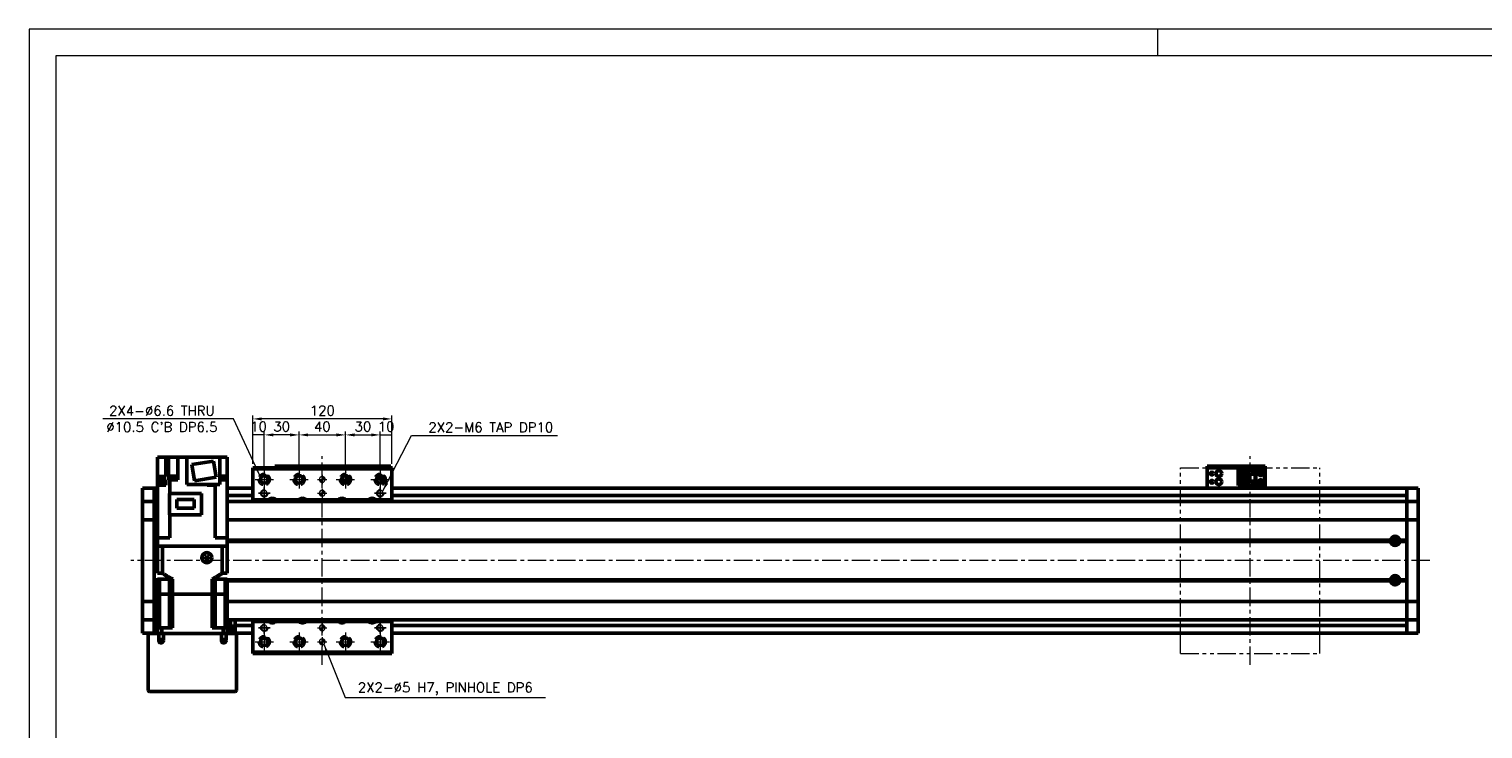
# Model space of a CAD drawing. Header units: millimetres. Extents: x 46891 to 50493, y 6223 to 9905.
# Tile 3 of 4: x 48547 to 49800, y 9302 to 9905. Entities that reach past the tile are written whole.
import ezdxf

# ---------------------------------------------------------------- set-up
doc = ezdxf.new("R2010")
doc.units = ezdxf.units.MM
doc.header["$LTSCALE"] = 0.5
for name, pattern in [('CENTER', [50.8, 31.75, -6.35, 6.35, -6.35]), ('HIDDENX2', [19.05, 12.7, -6.35]), ('PHANTOM', [63.5, 31.75, -6.35, 6.35, -6.35, 6.35, -6.35])]:
    doc.linetypes.add(name, pattern=pattern)
doc.layers.get('0').update_dxf_attribs({"lineweight": 20})
doc.layers.add('1', color=1, linetype='CENTER', lineweight=13)
doc.layers.add('외형선(ISO)', color=7, linetype='Continuous', lineweight=50)
doc.layers.add('2', color=2, linetype='HIDDENX2')
doc.layers.add('DIM', color=4, linetype='Continuous')
doc.styles.add('DSR TEXT', font='romans.shx', dxfattribs={"bigfont": 'whgtxt.shx'})
doc.styles.get("Standard").update_dxf_attribs({"font": 'romans.shx', "bigfont": 'whgtxt.shx'})
doc.dimstyles.new('DSR', dxfattribs={"dimscale": 2, "dimtxt": 3, "dimasz": 3, "dimexe": 0.5, "dimexo": 0.5, "dimgap": 0.5, "dimtad": 1, "dimdsep": 46, "dimtxsty": 'Standard', "dimcen": 2.5, "dimclrd": 4, "dimclre": 4, "dimclrt": 2, "dimadec": 0, "dimazin": 2, "dimtfac": 1, "dimtmove": 0, "dimatfit": 3, "dimfxl": 0, "dimlwd": -1, "dimlwe": -1, "dimarcsym": 0})

# ---------------------------------------------------------------- blocks, each defined once
blk = doc.blocks.new('A$C1C1952E1')
at = {"color": 1}
blk.add_lwpolyline([(0, 0), (420, 0), (420, 297), (0, 297)], close=True, dxfattribs=at)
at = {"color": 3}
blk.add_lwpolyline([(5, 5), (415, 5), (415, 292), (5, 292)], close=True, dxfattribs=at)
blk = doc.blocks.new('tap6')
blk.add_circle((0, 0), 2.5)
at = {"layer": 'DIM', "color": 1}
for p, q in [((-5, 0), (5, 0)), ((0, -5), (0, 5))]:
    blk.add_line(p, q, dxfattribs=at)
blk.add_arc((0, 0), 3, 263.303, 187.8802, dxfattribs=at)
blk = doc.blocks.new('A$C33E56CC6')
h = blk.add_hatch()
h.set_pattern_fill('ANSI31', color=256, style=0)
h.set_pattern_definition([(45, (-7065.45672, -6508.5399), (-0.0883883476, 0.0883883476), [])])
h.paths.add_polyline_path([(4, 6.5, 0.414214), (1.5, 4), (4, 4)])
h.paths.add_polyline_path([(6.5, 4), (4, 4), (4, 1.5, 0.414214)])
blk.add_circle((4, 4), 2.5)
at = {"layer": '1'}
for p, q in [((0, 4), (8, 4)), ((4, 0), (4, 8))]:
    blk.add_line(p, q, dxfattribs=at)
blk = doc.blocks.new('*D83')
at = {"color": 1, "linetype": 'ByBlock'}
for p, q in [((48739.5, 9530.3), (48739.5, 9558.1)), ((48749.5, 9555.1), (48739.5, 9555.1)), ((48749.5, 9528.3), (48749.5, 9558.1))]:
    blk.add_line(p, q, dxfattribs=at)
at = {"layer": 'Defpoints', "color": 0}
for p in [(48739.5, 9555.1), (48739.5, 9526.7), (48749.5, 9524.7)]:
    blk.add_point(p, dxfattribs=at)
at = {"color": 3, "insert": (48744.5, 9562.3), "char_height": 8.4, "attachment_point": 5, "style": 'DSR TEXT'}
blk.add_mtext('10', dxfattribs=at)
blk = doc.blocks.new('*D84')
at = {"color": 1, "linetype": 'ByBlock'}
for p, q in [((48749.5, 9528.3), (48749.5, 9558.1)), ((48771.7, 9555.1), (48757.3, 9555.1)), ((48779.5, 9528.3), (48779.5, 9558.1))]:
    blk.add_line(p, q, dxfattribs=at)
at = {"color": 1}
for points in [[(48757.3, 9556.4), (48757.3, 9553.8), (48749.5, 9555.1)], [(48771.7, 9556.4), (48771.7, 9553.8), (48779.5, 9555.1)]]:
    blk.add_solid(points, dxfattribs=at)
at = {"layer": 'Defpoints', "color": 0}
for p in [(48749.5, 9555.1), (48749.5, 9524.7), (48779.5, 9524.7)]:
    blk.add_point(p, dxfattribs=at)
at = {"color": 3, "insert": (48764.5, 9562.3), "char_height": 8.4, "attachment_point": 5, "style": 'DSR TEXT'}
blk.add_mtext('30', dxfattribs=at)
blk = doc.blocks.new('*D85')
at = {"color": 1, "linetype": 'ByBlock'}
for p, q in [((48779.5, 9528.3), (48779.5, 9558.1)), ((48787.3, 9555.1), (48811.7, 9555.1)), ((48819.5, 9528.3), (48819.5, 9558.1))]:
    blk.add_line(p, q, dxfattribs=at)
at = {"color": 1}
for points in [[(48787.3, 9556.4), (48787.3, 9553.8), (48779.5, 9555.1)], [(48811.7, 9556.4), (48811.7, 9553.8), (48819.5, 9555.1)]]:
    blk.add_solid(points, dxfattribs=at)
at = {"layer": 'Defpoints', "color": 0}
for p in [(48819.5, 9555.1), (48779.5, 9524.7), (48819.5, 9524.7)]:
    blk.add_point(p, dxfattribs=at)
at = {"color": 3, "insert": (48799.5, 9562.3), "char_height": 8.4, "attachment_point": 5, "style": 'DSR TEXT'}
blk.add_mtext('40', dxfattribs=at)
blk = doc.blocks.new('*D86')
at = {"color": 1, "linetype": 'ByBlock'}
for p, q in [((48819.5, 9528.3), (48819.5, 9558.1)), ((48827.3, 9555.1), (48841.7, 9555.1)), ((48849.5, 9528.3), (48849.5, 9558.1))]:
    blk.add_line(p, q, dxfattribs=at)
at = {"color": 1}
for points in [[(48827.3, 9556.4), (48827.3, 9553.8), (48819.5, 9555.1)], [(48841.7, 9556.4), (48841.7, 9553.8), (48849.5, 9555.1)]]:
    blk.add_solid(points, dxfattribs=at)
at = {"layer": 'Defpoints', "color": 0}
for p in [(48849.5, 9555.1), (48819.5, 9524.7), (48849.5, 9524.7)]:
    blk.add_point(p, dxfattribs=at)
at = {"color": 3, "insert": (48834.5, 9562.3), "char_height": 8.4, "attachment_point": 5, "style": 'DSR TEXT'}
blk.add_mtext('30', dxfattribs=at)
blk = doc.blocks.new('*D87')
at = {"color": 1, "linetype": 'ByBlock'}
for p, q in [((48849.5, 9528.3), (48849.5, 9558.1)), ((48849.5, 9555.1), (48859.5, 9555.1)), ((48859.5, 9530.3), (48859.5, 9558.1))]:
    blk.add_line(p, q, dxfattribs=at)
at = {"layer": 'Defpoints', "color": 0}
for p in [(48859.5, 9555.1), (48859.5, 9526.7), (48849.5, 9524.7)]:
    blk.add_point(p, dxfattribs=at)
at = {"color": 3, "insert": (48854.5, 9562.3), "char_height": 8.4, "attachment_point": 5, "style": 'DSR TEXT'}
blk.add_mtext('10', dxfattribs=at)
blk = doc.blocks.new('*D88')
at = {"color": 1, "linetype": 'ByBlock'}
for p, q in [((48739.5, 9530.3), (48739.5, 9571.9)), ((48851.7, 9568.9), (48747.3, 9568.9)), ((48859.5, 9530.3), (48859.5, 9571.9))]:
    blk.add_line(p, q, dxfattribs=at)
at = {"color": 1}
for points in [[(48747.3, 9570.2), (48747.3, 9567.6), (48739.5, 9568.9)], [(48851.7, 9570.2), (48851.7, 9567.6), (48859.5, 9568.9)]]:
    blk.add_solid(points, dxfattribs=at)
at = {"layer": 'Defpoints', "color": 0}
for p in [(48739.5, 9568.9), (48739.5, 9526.7), (48859.5, 9526.7)]:
    blk.add_point(p, dxfattribs=at)
at = {"color": 3, "insert": (48799.5, 9576.1), "char_height": 8.4, "attachment_point": 5, "style": 'DSR TEXT'}
blk.add_mtext('120', dxfattribs=at)

msp = doc.modelspace()

# ---------------------------------------------------------------- linework, layer by layer
at = {"color": 1}
msp.add_line((49519.64332, 9905.05592), (49519.64332, 9881.88992), dxfattribs=at)
at = {"color": 6, "linetype": 'PHANTOM'}
for p, q in [((49539.46234, 9526.74317), (49659.46234, 9526.74317)), ((49539.46234, 9366.74317), (49539.46234, 9526.74317)), ((49659.46234, 9366.74317), (49659.46234, 9526.74317)), ((49539.46234, 9366.74317), (49659.46234, 9366.74317))]:
    msp.add_line(p, q, dxfattribs=at)
at = {"layer": '1'}
for p, q in [((48799.46234, 9356.74317), (48799.46234, 9536.74317)), ((49599.46234, 9356.74317), (49599.46234, 9536.74317)), ((48741.46234, 9516.74317), (48757.46234, 9516.74317)), ((48749.46234, 9524.74317), (48749.46234, 9508.74317)), ((48771.46234, 9516.74317), (48787.46234, 9516.74317)), ((48779.46234, 9524.74317), (48779.46234, 9508.74317)), ((48811.46234, 9516.74317), (48827.46234, 9516.74317)), ((48819.46234, 9524.74317), (48819.46234, 9508.74317)), ((48841.46234, 9516.74317), (48857.46234, 9516.74317)), ((48849.46234, 9524.74317), (48849.46234, 9508.74317)), ((49754.46234, 9446.74316), (48634.46234, 9446.74316)), ((48741.46234, 9376.74317), (48757.46234, 9376.74317)), ((48749.46234, 9384.74317), (48749.46234, 9368.74317)), ((48771.46234, 9376.74317), (48787.46234, 9376.74317)), ((48779.46234, 9384.74317), (48779.46234, 9368.74317)), ((48811.46234, 9376.74317), (48827.46234, 9376.74317)), ((48819.46234, 9384.74317), (48819.46234, 9368.74317)), ((48841.46234, 9376.74317), (48857.46234, 9376.74317)), ((48849.46234, 9384.74317), (48849.46234, 9368.74317))]:
    msp.add_line(p, q, dxfattribs=at)
at = {"layer": '2'}
for centre in [(48749.46234, 9516.74317), (48779.46234, 9516.74317), (48819.46234, 9516.74317), (48849.46234, 9516.74317), (48749.46234, 9376.74317), (48779.46234, 9376.74317), (48819.46234, 9376.74317), (48849.46234, 9376.74317)]:
    msp.add_circle(centre, 5.25, dxfattribs=at)
at = {"layer": '외형선(ISO)'}
for p, q in [((48657.46234, 9535.84316), (48657.46234, 9519.34316)), ((48660.96234, 9535.84316), (48657.46234, 9535.84316)), ((48660.96234, 9535.84316), (48664.46234, 9535.84316)), ((48664.46234, 9535.84316), (48666.95426, 9535.84316)), ((48664.46234, 9535.84316), (48664.46234, 9519.34316)), ((48671.46234, 9535.84316), (48666.95426, 9535.84316)), ((48666.95426, 9535.84316), (48666.95426, 9516.34316)), ((48671.46234, 9535.84316), (48674.96234, 9535.84316)), ((48682.76234, 9535.84316), (48674.96234, 9535.84316)), ((48674.96234, 9535.84316), (48674.96234, 9516.34316)), ((48711.16234, 9535.84316), (48682.76234, 9535.84316)), ((48682.76234, 9535.84316), (48682.76234, 9512.34316)), ((48705.75034, 9532.44311), (48686.98426, 9529.47086)), ((48686.98426, 9529.47086), (48689.17434, 9515.64322)), ((48707.94042, 9518.61547), (48705.75034, 9532.44311)), ((48711.16234, 9535.84316), (48713.46234, 9535.84316)), ((48711.16234, 9535.84316), (48711.16234, 9512.34316)), ((48717.46234, 9535.84316), (48713.46234, 9535.84316)), ((48717.46234, 9516.34316), (48717.46234, 9535.84316)), ((48739.46234, 9526.74317), (48739.46234, 9525.74317)), ((48739.46234, 9526.74317), (48859.46234, 9526.74317)), ((48758.46234, 9528.24314), (48758.46234, 9528.24312)), ((48758.46234, 9528.24314), (48808.46234, 9528.24314)), ((48758.46234, 9526.74317), (48758.46234, 9528.24312)), ((48761.46234, 9528.24312), (48805.46234, 9528.24312)), ((48808.46234, 9528.24314), (48808.46234, 9528.24312)), ((48808.46234, 9528.24314), (48858.46234, 9528.24314)), ((48808.46234, 9528.24312), (48808.46234, 9526.74317)), ((48808.46234, 9526.74317), (48808.46234, 9528.24312)), ((48811.46234, 9528.24312), (48855.46234, 9528.24312)), ((48858.46234, 9528.24312), (48858.46234, 9526.74317)), ((48859.46234, 9525.74317), (48859.46234, 9526.74317)), ((49562.46234, 9528.24314), (49562.46234, 9528.24312)), ((49562.46234, 9528.24314), (49612.46234, 9528.24314)), ((49562.46234, 9526.64312), (49562.46234, 9528.24312)), ((49562.46234, 9526.64312), (49562.46234, 9526.14314)), ((49565.46234, 9528.24312), (49609.46234, 9528.24312)), ((49565.46234, 9526.64312), (49609.46234, 9526.64312)), ((49612.46234, 9528.24312), (49612.46234, 9526.64312)), ((49612.46234, 9526.14314), (49612.46234, 9526.64312)), ((48657.46234, 9519.34316), (48657.46234, 9516.34316)), ((48663.02232, 9519.34316), (48657.46234, 9519.34316)), ((48657.46234, 9512.54316), (48657.46234, 9516.34316)), ((48657.46234, 9516.34316), (48663.02232, 9516.34316)), ((48663.17743, 9514.54316), (48657.57743, 9514.54316)), ((48657.57743, 9512.54316), (48657.57743, 9514.54316)), ((48663.02232, 9519.34316), (48664.46234, 9519.34316)), ((48664.46234, 9516.34316), (48663.02232, 9516.34316)), ((48663.17743, 9512.54316), (48663.17743, 9514.54316)), ((48664.46234, 9516.34316), (48664.46234, 9511.84316)), ((48666.95426, 9516.34316), (48667.50367, 9516.34316)), ((48667.90297, 9516.34316), (48667.50367, 9516.34316)), ((48667.90297, 9516.34316), (48667.90297, 9504.49316)), ((48674.96234, 9516.34316), (48667.90297, 9516.34316)), ((48674.16638, 9516.84316), (48668.16638, 9516.84316)), ((48668.16638, 9516.34316), (48668.16638, 9516.84316)), ((48674.11638, 9517.54316), (48668.21638, 9517.54316)), ((48668.21638, 9516.84316), (48668.21638, 9517.54316)), ((48673.96638, 9519.54316), (48668.36638, 9519.54316)), ((48668.36638, 9517.54316), (48668.36638, 9519.54316)), ((48673.96638, 9517.54316), (48673.96638, 9519.54316)), ((48674.11638, 9516.84316), (48674.11638, 9517.54316)), ((48674.16638, 9516.34316), (48674.16638, 9516.84316)), ((48689.17434, 9515.64322), (48707.94042, 9518.61547)), ((48716.75105, 9519.54316), (48711.16234, 9519.54316)), ((48716.90105, 9517.54316), (48711.16234, 9517.54316)), ((48716.95105, 9516.84316), (48711.16234, 9516.84316)), ((48711.16234, 9516.34316), (48711.90236, 9516.34316)), ((48717.46234, 9516.34316), (48711.90236, 9516.34316)), ((48716.75105, 9517.54316), (48716.75105, 9519.54316)), ((48716.90105, 9516.84316), (48716.90105, 9517.54316)), ((48716.95105, 9516.34316), (48716.95105, 9516.84316)), ((48717.46234, 9466.24316), (48717.46234, 9516.34316)), ((48739.46234, 9525.74317), (48739.46234, 9499.24317)), ((48859.46234, 9525.74317), (48739.46234, 9525.74317)), ((48816.46234, 9515.36839), (48816.46234, 9518.11794)), ((48816.96234, 9515.24315), (48816.52296, 9515.24315)), ((48822.40171, 9515.24313), (48816.52297, 9515.24313)), ((48816.96234, 9518.89723), (48816.96234, 9515.24315)), ((48816.96234, 9515.24315), (48817.26234, 9515.24315)), ((48817.26234, 9515.24315), (48817.26234, 9519.20284)), ((48821.66234, 9515.24315), (48817.26234, 9515.24315)), ((48819.06234, 9514.24313), (48819.86234, 9514.24313)), ((48819.06234, 9513.84313), (48819.06234, 9514.24313)), ((48819.86234, 9514.24313), (48819.86234, 9513.84313)), ((48821.66234, 9519.20284), (48821.66234, 9515.24315)), ((48821.66234, 9515.24315), (48821.96234, 9515.24315)), ((48821.96234, 9515.24315), (48821.96234, 9518.89723)), ((48822.40172, 9515.24315), (48821.96234, 9515.24315)), ((48822.46234, 9515.36839), (48822.46234, 9518.11794)), ((48859.46234, 9499.24317), (48859.46234, 9525.74317)), ((49562.46234, 9526.14314), (49562.46234, 9511.24314)), ((49589.26234, 9524.94316), (49604.46234, 9524.94316)), ((49589.26234, 9524.94315), (49589.26234, 9524.14315)), ((49589.26234, 9524.94315), (49598.46234, 9524.94315)), ((49589.26234, 9524.14315), (49597.56234, 9524.14315)), ((49589.26234, 9524.14315), (49589.26234, 9523.64315)), ((49589.26234, 9521.04315), (49589.26234, 9523.64315)), ((49589.26234, 9523.64315), (49597.06234, 9523.64315)), ((49589.26234, 9515.44315), (49589.26234, 9521.04315)), ((49589.26234, 9521.04315), (49595.46234, 9521.04315)), ((49589.26234, 9512.84315), (49589.26234, 9515.44315)), ((49595.46234, 9515.44315), (49589.26234, 9515.44315)), ((49590.56234, 9521.04315), (49590.56234, 9515.44315)), ((49591.06234, 9521.04315), (49591.06234, 9520.69315)), ((49591.06234, 9515.79315), (49591.06234, 9520.69315)), ((49591.06234, 9520.69315), (49595.46234, 9520.69315)), ((49591.06234, 9515.79315), (49591.06234, 9515.44315)), ((49595.46234, 9515.79315), (49591.06234, 9515.79315)), ((49592.02234, 9517.44315), (49592.02234, 9519.04315)), ((49592.02234, 9519.04315), (49593.86234, 9519.04315)), ((49593.86234, 9517.44315), (49592.02234, 9517.44315)), ((49593.86234, 9519.04315), (49593.86234, 9517.44315)), ((49595.46234, 9521.04315), (49595.46234, 9515.44315)), ((49597.56234, 9524.14315), (49597.06234, 9523.64315)), ((49597.06234, 9523.64315), (49597.06234, 9512.84315)), ((49597.56234, 9524.14315), (49597.56234, 9512.34315)), ((49598.46234, 9521.24313), (49598.46234, 9524.94313)), ((49598.46234, 9524.94313), (49604.46234, 9524.94313)), ((49598.46234, 9521.24313), (49598.46234, 9515.24315)), ((49598.46234, 9521.24313), (49604.46234, 9521.24313)), ((49598.96234, 9515.24315), (49598.46234, 9515.24315)), ((49598.46234, 9511.54313), (49598.46234, 9515.24313)), ((49598.46234, 9515.24313), (49604.46234, 9515.24313)), ((49598.96234, 9521.24313), (49598.96234, 9515.24315)), ((49598.96234, 9515.24315), (49599.26234, 9515.24315)), ((49599.26234, 9515.24315), (49599.26234, 9521.24313)), ((49599.26234, 9515.24315), (49603.66234, 9515.24315)), ((49600.86234, 9522.64313), (49601.46234, 9523.84313)), ((49601.06234, 9522.64313), (49600.86234, 9522.64313)), ((49600.86234, 9513.04313), (49601.46234, 9514.24313)), ((49601.06234, 9522.24313), (49601.06234, 9522.64313)), ((49601.86234, 9522.24313), (49601.06234, 9522.24313)), ((49601.46234, 9523.84313), (49602.06234, 9522.64313)), ((49601.46234, 9514.24313), (49602.06234, 9513.04313)), ((49601.86234, 9522.64313), (49601.86234, 9522.24313)), ((49602.06234, 9522.64313), (49601.86234, 9522.64313)), ((49603.66234, 9521.24313), (49603.66234, 9515.24315)), ((49603.66234, 9515.24315), (49603.96234, 9515.24315)), ((49603.96234, 9515.24315), (49603.96234, 9521.24313)), ((49604.46234, 9515.24315), (49603.96234, 9515.24315)), ((49609.96234, 9524.94316), (49604.46234, 9524.94316)), ((49604.46234, 9524.94313), (49604.46234, 9524.94316)), ((49604.46234, 9521.24313), (49604.46234, 9524.94313)), ((49604.46234, 9521.24313), (49604.46234, 9515.24315)), ((49604.46234, 9511.54313), (49604.46234, 9515.24313)), ((49611.96234, 9513.54316), (49611.96234, 9522.94316)), ((49612.46234, 9511.24314), (49612.46234, 9526.14314)), ((48644.46234, 9506.24316), (48644.46234, 9509.24316)), ((48654.46234, 9509.24316), (48644.46234, 9509.24316)), ((48644.46234, 9506.24316), (48644.46234, 9504.383)), ((48644.46234, 9504.383), (48644.46234, 9503.47504)), ((48644.46234, 9503.47504), (48644.46234, 9498.20337)), ((48654.46234, 9506.24316), (48654.46234, 9509.24316)), ((48657.46234, 9509.24316), (48654.46234, 9509.24316)), ((48654.46234, 9509.24316), (48654.46234, 9506.24316)), ((48654.46234, 9506.24316), (48654.46234, 9504.383)), ((48654.46234, 9504.383), (48654.46234, 9506.24316)), ((48654.46234, 9503.47504), (48654.46234, 9504.383)), ((48654.46234, 9498.20337), (48654.46234, 9503.47504)), ((48657.46234, 9502.74316), (48654.46234, 9502.74316)), ((48663.32743, 9512.54316), (48657.42743, 9512.54316)), ((48657.42743, 9511.84316), (48657.42743, 9512.54316)), ((48657.42743, 9511.84316), (48657.46234, 9511.84316)), ((48657.46234, 9466.24316), (48657.46234, 9511.84316)), ((48663.02232, 9511.84316), (48657.46234, 9511.84316)), ((48663.02232, 9511.84316), (48664.46234, 9511.84316)), ((48663.32743, 9511.84316), (48663.32743, 9512.54316)), ((48695.46234, 9504.49316), (48667.66234, 9504.49316)), ((48667.66234, 9486.14316), (48667.66234, 9504.49316)), ((48682.76234, 9512.34316), (48711.16234, 9512.34316)), ((48695.46234, 9486.14316), (48695.46234, 9504.49316)), ((48700.26234, 9511.84316), (48700.26234, 9512.34316)), ((48703.67256, 9511.84316), (48700.26234, 9511.84316)), ((48701.17509, 9511.84316), (48701.17509, 9512.34316)), ((48703.67256, 9511.84316), (48704.57763, 9511.84316)), ((48707.02171, 9511.84316), (48704.57763, 9511.84316)), ((48707.42102, 9511.84316), (48707.02171, 9511.84316)), ((48707.02171, 9466.24316), (48707.02171, 9511.84316)), ((48707.07509, 9511.84316), (48707.07509, 9512.34316)), ((48707.42102, 9511.84316), (48707.73915, 9511.84316)), ((48707.73915, 9511.84316), (48707.73915, 9512.34316)), ((48717.49726, 9512.54316), (48717.46234, 9512.54316)), ((48717.46234, 9511.84316), (48717.49726, 9511.84316)), ((48739.46234, 9509.24316), (48717.46234, 9509.24316)), ((48739.46234, 9502.74316), (48717.46234, 9502.74316)), ((48717.49726, 9511.84316), (48717.49726, 9512.54316)), ((48818.86234, 9513.84313), (48819.06234, 9513.84313)), ((48819.04935, 9513.46911), (48818.86234, 9513.84313)), ((48819.86234, 9513.84313), (48820.06234, 9513.84313)), ((48820.06234, 9513.84313), (48819.87533, 9513.46911)), ((49734.46234, 9509.24316), (48859.46234, 9509.24316)), ((49734.46234, 9502.74316), (48859.46234, 9502.74316)), ((49562.46234, 9509.24316), (49562.46234, 9511.24314)), ((49589.26234, 9512.84315), (49589.26234, 9512.34315)), ((49597.06234, 9512.84315), (49589.26234, 9512.84315)), ((49589.26234, 9512.34315), (49589.26234, 9511.54315)), ((49597.56234, 9512.34315), (49589.26234, 9512.34315)), ((49589.26234, 9511.54315), (49598.46234, 9511.54315)), ((49597.56234, 9512.34315), (49597.06234, 9512.84315)), ((49598.46234, 9511.54313), (49604.46234, 9511.54313)), ((49601.06234, 9513.04313), (49600.86234, 9513.04313)), ((49601.06234, 9512.64313), (49601.06234, 9513.04313)), ((49601.86234, 9512.64313), (49601.06234, 9512.64313)), ((49601.86234, 9513.04313), (49601.86234, 9512.64313)), ((49602.06234, 9513.04313), (49601.86234, 9513.04313)), ((49609.96234, 9511.54316), (49604.46234, 9511.54316)), ((49612.46234, 9511.24314), (49612.46234, 9509.24316)), ((49734.46234, 9509.24316), (49734.46234, 9506.24316)), ((49734.46234, 9506.24316), (49734.46234, 9509.24316)), ((49734.46234, 9509.24316), (49744.46234, 9509.24316)), ((49734.46234, 9504.383), (49734.46234, 9506.24316)), ((49734.46234, 9506.24316), (49734.46234, 9504.383)), ((49734.46234, 9504.383), (49734.46234, 9503.47504)), ((49734.46234, 9503.47504), (49734.46234, 9498.20337)), ((49744.46234, 9509.24316), (49744.46234, 9506.24316)), ((49744.46234, 9504.383), (49744.46234, 9506.24316)), ((49744.46234, 9503.47504), (49744.46234, 9504.383)), ((49744.46234, 9498.20337), (49744.46234, 9503.47504)), ((48644.46234, 9498.20337), (48644.46234, 9497.74316)), ((48644.46234, 9495.03466), (48644.46234, 9497.74316)), ((48654.46234, 9497.74316), (48644.46234, 9497.74316)), ((48644.46234, 9482.43467), (48644.46234, 9495.03466)), ((48654.46234, 9497.74316), (48654.46234, 9498.20337)), ((48654.46234, 9497.74316), (48654.46234, 9495.03466)), ((48654.46234, 9495.03466), (48654.46234, 9497.74316)), ((48654.46234, 9497.74316), (48657.46234, 9497.74316)), ((48654.46234, 9495.03466), (48654.46234, 9482.43467)), ((48654.46234, 9482.43467), (48654.46234, 9495.03466)), ((48689.11234, 9499.36816), (48674.01234, 9499.36816)), ((48674.01234, 9499.36816), (48674.01234, 9491.91816)), ((48674.01234, 9491.91816), (48689.11234, 9491.91816)), ((48689.11234, 9491.91816), (48689.11234, 9499.36816)), ((48717.46234, 9497.74316), (49734.46234, 9497.74316)), ((48753.66726, 9499.24317), (48739.46234, 9499.24317)), ((48739.46234, 9499.24317), (48739.46234, 9497.74316)), ((48779.66726, 9499.24317), (48759.25743, 9499.24317)), ((48813.66726, 9499.24317), (48785.25743, 9499.24317)), ((48839.66726, 9499.24317), (48819.25743, 9499.24317)), ((48859.46234, 9499.24317), (48845.25743, 9499.24317)), ((48859.46234, 9497.74316), (48859.46234, 9499.24317)), ((49734.46234, 9498.20337), (49734.46234, 9497.74316)), ((49734.46234, 9495.03466), (49734.46234, 9497.74316)), ((49734.46234, 9497.74316), (49744.46234, 9497.74316)), ((49734.46234, 9497.74316), (49734.46234, 9495.03466)), ((49734.46234, 9482.43467), (49734.46234, 9495.03466)), ((49734.46234, 9495.03466), (49734.46234, 9482.43467)), ((49744.46234, 9497.74316), (49744.46234, 9498.20337)), ((49744.46234, 9497.74316), (49744.46234, 9495.03466)), ((49744.46234, 9495.03466), (49744.46234, 9482.43467)), ((48644.46234, 9482.43467), (48644.46234, 9481.97057)), ((48644.46234, 9479.97057), (48644.46234, 9481.97057)), ((48654.46234, 9481.97057), (48644.46234, 9481.97057)), ((48644.46234, 9479.97057), (48644.46234, 9413.51576)), ((48654.46234, 9481.97057), (48654.46234, 9482.43467)), ((48654.46234, 9482.43467), (48654.46234, 9481.97057)), ((48654.46234, 9481.97057), (48654.46234, 9479.97057)), ((48654.46234, 9479.97057), (48654.46234, 9481.97057)), ((48654.46234, 9481.97057), (48657.46234, 9481.97057)), ((48654.46234, 9413.51576), (48654.46234, 9479.97057)), ((48654.46234, 9479.97057), (48654.46234, 9464.24316)), ((48667.66234, 9486.14316), (48695.46234, 9486.14316)), ((48667.90297, 9466.24316), (48667.90297, 9486.14316)), ((48717.46234, 9481.97057), (49734.46234, 9481.97057)), ((49734.46234, 9482.43467), (49734.46234, 9481.97057)), ((49734.46234, 9481.97057), (49734.46234, 9482.43467)), ((49734.46234, 9479.97057), (49734.46234, 9481.97057)), ((49734.46234, 9481.97057), (49744.46234, 9481.97057)), ((49734.46234, 9481.97057), (49734.46234, 9479.97057)), ((49734.46234, 9479.97057), (49734.46234, 9413.51576)), ((49734.46234, 9464.24316), (49734.46234, 9479.97057)), ((49744.46234, 9481.97057), (49744.46234, 9482.43467)), ((49744.46234, 9481.97057), (49744.46234, 9479.97057)), ((49744.46234, 9413.51576), (49744.46234, 9479.97057)), ((48654.46234, 9464.24316), (48657.46234, 9464.24316)), ((48657.46234, 9466.24316), (48657.46234, 9459.24316)), ((48661.96234, 9466.24316), (48657.46234, 9466.24316)), ((48661.96234, 9466.24316), (48667.90297, 9466.24316)), ((48707.02171, 9466.24316), (48712.96234, 9466.24316)), ((48717.46234, 9466.24316), (48712.96234, 9466.24316)), ((48717.46234, 9466.24316), (48717.46234, 9459.24316)), ((48717.46234, 9464.24316), (49720.49372, 9464.24316)), ((49723.90269, 9464.74316), (49723.18655, 9464.74316)), ((49723.90269, 9462.22184), (49723.90269, 9465.26449)), ((49728.43097, 9464.24316), (49734.46234, 9464.24316)), ((48654.46234, 9463.74316), (48657.46234, 9463.74316)), ((48654.46234, 9463.24316), (48657.46234, 9463.24316)), ((48654.46234, 9463.24316), (48654.46234, 9430.24316)), ((48657.46234, 9459.24316), (48657.46681, 9459.24316)), ((48657.46234, 9435.74316), (48657.46234, 9459.24316)), ((48657.46681, 9459.24316), (48661.76179, 9459.24316)), ((48661.76179, 9459.24316), (48661.76701, 9459.24316)), ((48713.15767, 9459.24316), (48661.76701, 9459.24316)), ((48661.76701, 9435.74316), (48661.76701, 9459.24316)), ((48661.96234, 9459.24316), (48712.96234, 9459.24316)), ((48713.15767, 9435.74316), (48713.15767, 9459.24316)), ((48713.15767, 9459.24316), (48713.16289, 9459.24316)), ((48713.16289, 9459.24316), (48717.45787, 9459.24316)), ((48717.45787, 9459.24316), (48717.46234, 9459.24316)), ((48717.46234, 9463.74316), (49720.96234, 9463.74316)), ((48717.46234, 9463.24316), (49720.49372, 9463.24316)), ((48717.46234, 9435.74316), (48717.46234, 9459.24316)), ((49727.96234, 9463.74316), (49734.46234, 9463.74316)), ((49728.43097, 9463.24316), (49734.46234, 9463.24316)), ((49734.46234, 9430.24316), (49734.46234, 9463.24316)), ((48698.46234, 9450.10919), (48699.96234, 9450.97522)), ((48698.46234, 9448.37714), (48698.46234, 9450.10919)), ((48699.96234, 9447.51111), (48698.46234, 9448.37714)), ((48699.96234, 9450.97522), (48701.46234, 9450.10919)), ((48701.46234, 9448.37714), (48699.96234, 9447.51111)), ((48701.46234, 9450.10919), (48701.46234, 9448.37714)), ((48654.46234, 9430.24316), (48657.46234, 9430.24316)), ((48654.46234, 9429.74316), (48657.46234, 9429.74316)), ((48654.46234, 9429.24316), (48657.46234, 9429.24316)), ((48654.46234, 9429.24316), (48654.46234, 9413.51576)), ((48657.46234, 9435.74316), (48661.76701, 9435.74316)), ((48657.46234, 9430.74316), (48659.17476, 9430.74316)), ((48657.46234, 9417.74316), (48657.46234, 9430.74316)), ((48659.17476, 9430.74316), (48667.71234, 9430.74316)), ((48659.17476, 9417.74316), (48659.17476, 9430.74316)), ((48667.71234, 9430.74316), (48670.42562, 9430.74316)), ((48667.71234, 9417.74316), (48667.71234, 9430.74316)), ((48670.42562, 9417.74316), (48670.42562, 9430.74316)), ((48704.49907, 9430.74316), (48707.21234, 9430.74316)), ((48704.49907, 9417.74316), (48704.49907, 9430.74316)), ((48715.74993, 9430.74316), (48707.21234, 9430.74316)), ((48707.21234, 9417.74316), (48707.21234, 9430.74316)), ((48713.15767, 9435.74316), (48717.46234, 9435.74316)), ((48715.74993, 9430.74316), (48717.46234, 9430.74316)), ((48715.74993, 9417.74316), (48715.74993, 9430.74316)), ((48717.46234, 9417.74316), (48717.46234, 9430.74316)), ((48717.46234, 9430.24316), (49720.49372, 9430.24316)), ((48717.46234, 9429.74316), (49720.96234, 9429.74316)), ((48717.46234, 9429.24316), (49720.49372, 9429.24316)), ((49723.90269, 9428.74316), (49723.18655, 9428.74316)), ((49723.90269, 9428.22184), (49723.90269, 9431.26449)), ((49727.96234, 9429.74316), (49734.46234, 9429.74316)), ((49728.43097, 9430.24316), (49734.46234, 9430.24316)), ((49728.43097, 9429.24316), (49734.46234, 9429.24316)), ((49734.46234, 9413.51576), (49734.46234, 9429.24316)), ((48659.17476, 9417.74316), (48657.46234, 9417.74316)), ((48657.46234, 9417.74316), (48657.46234, 9388.74316)), ((48657.46234, 9417.74316), (48659.17476, 9417.74316)), ((48662.71234, 9417.74316), (48659.17476, 9417.74316)), ((48659.17476, 9388.74316), (48659.17476, 9417.74316)), ((48662.71234, 9417.74316), (48659.17476, 9417.74316)), ((48667.71234, 9417.74316), (48662.71234, 9417.74316)), ((48667.71234, 9417.74316), (48662.71234, 9417.74316)), ((48670.42562, 9417.74316), (48667.71234, 9417.74316)), ((48667.71234, 9388.74316), (48667.71234, 9417.74316)), ((48667.71234, 9417.74316), (48670.42562, 9417.74316)), ((48704.49907, 9417.74316), (48670.42562, 9417.74316)), ((48670.42562, 9417.74316), (48670.42562, 9388.74316)), ((48704.49907, 9417.74316), (48670.42562, 9417.74316)), ((48707.21234, 9417.74316), (48704.49907, 9417.74316)), ((48704.49907, 9417.74316), (48704.49907, 9388.74316)), ((48704.49907, 9417.74316), (48707.21234, 9417.74316)), ((48712.21234, 9417.74316), (48707.21234, 9417.74316)), ((48707.21234, 9388.74316), (48707.21234, 9417.74316)), ((48712.21234, 9417.74316), (48707.21234, 9417.74316)), ((48715.74993, 9417.74316), (48712.21234, 9417.74316)), ((48715.74993, 9417.74316), (48712.21234, 9417.74316)), ((48717.46234, 9417.74316), (48715.74993, 9417.74316)), ((48715.74993, 9388.74316), (48715.74993, 9417.74316)), ((48715.74993, 9417.74316), (48717.46234, 9417.74316)), ((48717.46234, 9417.74316), (48717.46234, 9388.74316)), ((48644.46234, 9411.51576), (48644.46234, 9413.51576)), ((48644.46234, 9411.51576), (48644.46234, 9411.05166)), ((48654.46234, 9411.51576), (48644.46234, 9411.51576)), ((48644.46234, 9398.45167), (48644.46234, 9411.05166)), ((48654.46234, 9413.51576), (48654.46234, 9411.51576)), ((48654.46234, 9411.51576), (48654.46234, 9413.51576)), ((48654.46234, 9411.05166), (48654.46234, 9411.51576)), ((48654.46234, 9411.51576), (48654.46234, 9411.05166)), ((48654.46234, 9411.51576), (48657.46234, 9411.51576)), ((48654.46234, 9411.05166), (48654.46234, 9398.45167)), ((48654.46234, 9398.45167), (48654.46234, 9411.05166)), ((48717.46234, 9411.51576), (49734.46234, 9411.51576)), ((49734.46234, 9411.51576), (49734.46234, 9413.51576)), ((49734.46234, 9413.51576), (49734.46234, 9411.51576)), ((49734.46234, 9411.51576), (49734.46234, 9411.05166)), ((49734.46234, 9411.51576), (49744.46234, 9411.51576)), ((49734.46234, 9411.05166), (49734.46234, 9411.51576)), ((49734.46234, 9398.45167), (49734.46234, 9411.05166)), ((49734.46234, 9411.05166), (49734.46234, 9398.45167)), ((49744.46234, 9413.51576), (49744.46234, 9411.51576)), ((49744.46234, 9411.05166), (49744.46234, 9411.51576)), ((49744.46234, 9411.05166), (49744.46234, 9398.45167)), ((48644.46234, 9395.74316), (48644.46234, 9398.45167)), ((48644.46234, 9395.74316), (48644.46234, 9395.28296)), ((48654.46234, 9395.74316), (48644.46234, 9395.74316)), ((48644.46234, 9395.28296), (48644.46234, 9390.01129)), ((48644.46234, 9390.01129), (48644.46234, 9389.10333)), ((48644.46234, 9389.10333), (48644.46234, 9387.24316)), ((48654.46234, 9398.45167), (48654.46234, 9395.74316)), ((48654.46234, 9395.74316), (48654.46234, 9398.45167)), ((48654.46234, 9395.74316), (48654.46234, 9391.74316)), ((48654.46234, 9395.74316), (48657.46234, 9395.74316)), ((48654.46234, 9391.74316), (48657.46234, 9391.74316)), ((48654.46234, 9383.74316), (48654.46234, 9391.74316)), ((48657.46234, 9388.74316), (48661.00483, 9388.74316)), ((48657.46234, 9383.74316), (48657.46234, 9388.74316)), ((48670.42562, 9388.74316), (48661.00483, 9388.74316)), ((48661.00483, 9383.74316), (48661.00483, 9388.74316)), ((48713.91986, 9388.74316), (48704.49907, 9388.74316)), ((48713.91986, 9388.74316), (48717.46234, 9388.74316)), ((48713.91986, 9383.74316), (48713.91986, 9388.74316)), ((48717.46234, 9395.74316), (49734.46234, 9395.74316)), ((48717.46234, 9391.74316), (48720.46234, 9391.74316)), ((48717.46234, 9383.74316), (48717.46234, 9388.74316)), ((48720.46234, 9391.74316), (48720.46234, 9395.74316)), ((48720.46234, 9391.74316), (48720.46234, 9383.74316)), ((48720.46234, 9390.23897), (48724.46234, 9390.23897)), ((48724.46234, 9388.94316), (48720.46234, 9388.94316)), ((48724.46234, 9394.74316), (48724.46234, 9395.74316)), ((48724.46234, 9390.74316), (48724.46234, 9394.74316)), ((48724.46234, 9390.74316), (48724.46234, 9389.74316)), ((48739.46234, 9390.74316), (48724.46234, 9390.74316)), ((48724.46234, 9387.24316), (48724.46234, 9389.74316)), ((48739.46234, 9395.74316), (48739.46234, 9394.24317)), ((48739.46234, 9394.24317), (48753.66726, 9394.24317)), ((48739.46234, 9394.24317), (48739.46234, 9367.74317)), ((48759.25743, 9394.24317), (48779.66726, 9394.24317)), ((48785.25743, 9394.24317), (48813.66726, 9394.24317)), ((48819.25743, 9394.24317), (48839.66726, 9394.24317)), ((48845.25743, 9394.24317), (48859.46234, 9394.24317)), ((48859.46234, 9394.24317), (48859.46234, 9395.74316)), ((48859.46234, 9367.74317), (48859.46234, 9394.24317)), ((49734.46234, 9390.74316), (48859.46234, 9390.74316)), ((49734.46234, 9395.74316), (49734.46234, 9398.45167)), ((49734.46234, 9398.45167), (49734.46234, 9395.74316)), ((49734.46234, 9395.74316), (49734.46234, 9395.28296)), ((49734.46234, 9395.74316), (49744.46234, 9395.74316)), ((49734.46234, 9395.28296), (49734.46234, 9390.01129)), ((49734.46234, 9390.01129), (49734.46234, 9389.10333)), ((49734.46234, 9387.24316), (49734.46234, 9389.10333)), ((49734.46234, 9389.10333), (49734.46234, 9387.24316)), ((49744.46234, 9398.45167), (49744.46234, 9395.74316)), ((49744.46234, 9395.28296), (49744.46234, 9395.74316)), ((49744.46234, 9390.01129), (49744.46234, 9395.28296)), ((49744.46234, 9389.10333), (49744.46234, 9390.01129)), ((49744.46234, 9387.24316), (49744.46234, 9389.10333)), ((48644.46234, 9384.24316), (48644.46234, 9387.24316)), ((48654.46234, 9384.24316), (48644.46234, 9384.24316)), ((48650.46234, 9383.74316), (48649.46234, 9383.74316)), ((48649.46234, 9334.74316), (48649.46234, 9383.74316)), ((48658.46234, 9383.74316), (48650.46234, 9383.74316)), ((48662.46234, 9383.74316), (48658.46234, 9383.74316)), ((48658.46234, 9383.74316), (48658.46234, 9377.74316)), ((48662.46234, 9377.74316), (48662.46234, 9383.74316)), ((48712.46234, 9383.74316), (48662.46234, 9383.74316)), ((48716.46234, 9383.74316), (48712.46234, 9383.74316)), ((48712.46234, 9383.74316), (48712.46234, 9377.74316)), ((48716.46234, 9377.74316), (48716.46234, 9383.74316)), ((48724.46234, 9383.74316), (48716.46234, 9383.74316)), ((48724.46234, 9386.64316), (48720.46234, 9386.64316)), ((48724.46234, 9384.24316), (48720.46234, 9384.24316)), ((48724.46234, 9387.24316), (48724.46234, 9384.24316)), ((48739.46234, 9384.24316), (48724.46234, 9384.24316)), ((48725.46234, 9383.74316), (48724.46234, 9383.74316)), ((48725.46234, 9383.74316), (48725.46234, 9334.74316)), ((49734.46234, 9384.24316), (48859.46234, 9384.24316)), ((49734.46234, 9387.24316), (49734.46234, 9384.24316)), ((49734.46234, 9384.24316), (49734.46234, 9387.24316)), ((49734.46234, 9384.24316), (49744.46234, 9384.24316)), ((49744.46234, 9387.24316), (49744.46234, 9384.24316)), ((48739.46234, 9367.74317), (48739.46234, 9366.74317)), ((48739.46234, 9367.74317), (48859.46234, 9367.74317)), ((48739.46234, 9366.74317), (48859.46234, 9366.74317)), ((48859.46234, 9366.74317), (48859.46234, 9367.74317)), ((48724.46234, 9333.74316), (48650.46234, 9333.74316))]:
    msp.add_line(p, q, dxfattribs=at)
for centre, radius in [((48749.46234, 9516.74317), 3.3), ((48779.46234, 9516.74317), 3.3), ((48819.46234, 9516.74317), 3.3), ((48849.46234, 9516.74317), 3.3), ((49566.46234, 9521.74316), 1.2295), ((49566.46234, 9514.74316), 1.2295), ((49572.46234, 9521.74316), 2.5), ((49572.46234, 9514.74316), 2.5), ((49608.46234, 9521.74316), 1.75), ((49608.46234, 9514.74316), 1.75), ((49608.46234, 9521.74316), 1.2295), ((49608.46234, 9514.74316), 1.2295), ((49724.46234, 9463.74316), 2.25), ((49724.46234, 9463.74316), 1.621), ((48699.96234, 9449.24316), 4.35), ((49724.46234, 9429.74316), 2.25), ((49724.46234, 9429.74316), 1.621), ((48660.46234, 9377.74316), 1.2295), ((48714.46234, 9377.74316), 1.2295), ((48749.46234, 9376.74317), 3.3), ((48779.46234, 9376.74317), 3.3), ((48819.46234, 9376.74317), 3.3), ((48849.46234, 9376.74317), 3.3)]:
    msp.add_circle(centre, radius, dxfattribs=at)
for centre, radius, start, end in [((48848.46234, 9514.74316), 2.5, 335.2803704, 151.58968438), ((48848.46234, 9521.74316), 2.5, 248.21916345, 314.40073172), ((49609.96234, 9522.94316), 2, 0, 90), ((49609.96234, 9513.54316), 2, 270, 0), ((48756.46234, 9496.74317), 3.75, 138.18968531, 164.53403728), ((48756.46234, 9496.74317), 3.75, 41.8103149, 138.1896851), ((48756.46234, 9496.74317), 2.25, 26.38771527, 153.61228473), ((48756.46234, 9496.74317), 2, 29.99990145, 150.00009855), ((48756.46234, 9496.74317), 3.75, 15.46596272, 41.81031469), ((48782.46234, 9496.74317), 3.75, 138.18968531, 164.53403728), ((48782.46234, 9496.74317), 3.75, 41.8103149, 138.1896851), ((48782.46234, 9496.74317), 2.25, 26.38771527, 153.61228473), ((48782.46234, 9496.74317), 2, 29.99987143, 150.00012857), ((48782.46234, 9496.74317), 3.75, 15.46596272, 41.81031469), ((48816.46234, 9496.74317), 3.75, 138.18968531, 164.53403728), ((48816.46234, 9496.74317), 3.75, 41.8103149, 138.1896851), ((48816.46234, 9496.74317), 2.25, 26.38771527, 153.61228473), ((48816.46234, 9496.74317), 2, 29.99993147, 150.00006853), ((48816.46234, 9496.74317), 3.75, 15.46596272, 41.81031469), ((48842.46234, 9496.74317), 3.75, 138.18968531, 164.53403728), ((48842.46234, 9496.74317), 3.75, 41.8103149, 138.1896851), ((48842.46234, 9496.74317), 2.25, 26.38771527, 153.61228473), ((48842.46234, 9496.74317), 2, 29.99990145, 150.00009855), ((48842.46234, 9496.74317), 3.75, 15.46596272, 41.81031469), ((49724.46234, 9463.74316), 4, 7.18075572, 172.81924428), ((49724.46234, 9463.74316), 4, 187.18075578, 352.81924422), ((49724.46234, 9429.74316), 4, 7.18075578, 172.81924422), ((49724.46234, 9429.74316), 4, 187.18075578, 352.81924422), ((48756.46234, 9396.74317), 3.75, 195.46605719, 221.81031469), ((48756.46234, 9396.74317), 3.75, 221.8103149, 318.1896851), ((48756.46234, 9396.74317), 2.25, 206.38788466, 333.61211534), ((48756.46234, 9396.74317), 2, 210.00009856, 329.99990144), ((48756.46234, 9396.74317), 3.75, 318.18968531, 344.53394281), ((48782.46234, 9396.74317), 3.75, 195.46605719, 221.81031469), ((48782.46234, 9396.74317), 3.75, 221.8103149, 318.1896851), ((48782.46234, 9396.74317), 2.25, 206.38788466, 333.61211534), ((48782.46234, 9396.74317), 2, 210.00012858, 329.99987142), ((48782.46234, 9396.74317), 3.75, 318.18968531, 344.53394281), ((48816.46234, 9396.74317), 3.75, 195.46605719, 221.81031469), ((48816.46234, 9396.74317), 3.75, 221.8103149, 318.1896851), ((48816.46234, 9396.74317), 2.25, 206.38788466, 333.61211534), ((48816.46234, 9396.74317), 2, 210.00006854, 329.99993146), ((48816.46234, 9396.74317), 3.75, 318.18968531, 344.53394281), ((48842.46234, 9396.74317), 3.75, 195.46605719, 221.81031469), ((48842.46234, 9396.74317), 3.75, 221.8103149, 318.1896851), ((48842.46234, 9396.74317), 2.25, 206.38788466, 333.61211534), ((48842.46234, 9396.74317), 2, 210.00009856, 329.99990144), ((48842.46234, 9396.74317), 3.75, 318.18968531, 344.53394281), ((48660.46234, 9377.74316), 2, 180, 0), ((48714.46234, 9377.74316), 2, 180, 0), ((48650.46234, 9334.74316), 1, 180, 270), ((48724.46234, 9334.74316), 1, 270, 0)]:
    msp.add_arc(centre, radius, start, end, dxfattribs=at)
at = {"layer": '외형선(ISO)', "extrusion": (0, 0, -1)}
for centre, major_axis, start_param, end_param in [((48761.46234, 9528.24312), (-3, 0), 4.7124223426, 6.2832520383), ((48805.46234, 9528.24312), (3, 0), 0.0000332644, 1.5707963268), ((48811.46234, 9528.24312), (-3, 0), 4.7124606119, 6.2833285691), ((48855.46234, 9528.24312), (3, 0), 0.0000715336, 1.5707963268), ((49565.46234, 9528.24312), (-3, 0), 4.7124223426, 6.2832520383), ((49565.46234, 9526.64312), (-3, 0), 4.7123889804, 6.283218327), ((49609.46234, 9526.64312), (3, 0), 0.0000672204, 1.5708299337), ((49609.46234, 9528.24312), (3, 0), 0.0000332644, 1.5707963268)]:
    msp.add_ellipse(centre, major_axis=major_axis, ratio=0.00001, start_param=start_param, end_param=end_param, dxfattribs=at)
at = {"layer": '외형선(ISO)'}
for points in [[(49720.49372, 9464.24316), (49720.72803, 9463.97748), (49720.96234, 9463.74316)], [(49727.96234, 9463.74316), (49728.19666, 9463.97748), (49728.43097, 9464.24316)], [(49720.96234, 9463.74316), (49720.72803, 9463.50885), (49720.49372, 9463.24316)], [(49728.43097, 9463.24316), (49728.19666, 9463.50885), (49727.96234, 9463.74316)], [(49720.49372, 9430.24316), (49720.72803, 9429.97748), (49720.96234, 9429.74316)], [(49720.96234, 9429.74316), (49720.72803, 9429.50885), (49720.49372, 9429.24316)], [(49727.96234, 9429.74316), (49728.19666, 9429.97748), (49728.43097, 9430.24316)], [(49728.43097, 9429.24316), (49728.19666, 9429.50885), (49727.96234, 9429.74316)]]:
    msp.add_open_spline(points, degree=2, dxfattribs=at)
for points, weights in [([(48670.42562, 9430.74316), (48666.38884, 9432.7366), (48661.76701, 9435.74316)], [1.45736434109, 1.41367336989, 1.35251798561]), ([(48713.15767, 9435.74316), (48708.53585, 9432.7366), (48704.49907, 9430.74316)], [1.35251798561, 1.41367336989, 1.45736434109])]:
    msp.add_rational_spline(points, weights, degree=2, dxfattribs=at)

# ---------------------------------------------------------------- block references
at = {"xscale": 4.6332, "yscale": 4.6332, "zscale": 4.6332}
msp.add_blockref('A$C1C1952E1', (48546.67132, 8528.99552), dxfattribs=at)
at = {"xscale": -1}
for name, p, rotation in [('A$C33E56CC6', (48795.46234, 9520.74317), 180), ('tap6', (48749.46234, 9504.74317), 90), ('A$C33E56CC6', (48795.46234, 9508.74317), 180), ('tap6', (48849.46234, 9504.74317), 90), ('tap6', (48749.46234, 9388.74317), 90), ('A$C33E56CC6', (48795.46234, 9392.74317), 180), ('tap6', (48849.46234, 9388.74317), 90), ('A$C33E56CC6', (48795.46234, 9380.74317), 180)]:
    msp.add_blockref(name, p, dxfattribs=dict(at, rotation=rotation))

# ---------------------------------------------------------------- texts
at = {"color": 3, "char_height": 8.4, "style": 'DSR TEXT'}
for s, insert, attachment_point in [("2X4-%%C6.6 THRU\\P%%C10.5 C'B DP6.5", (48661.16987, 9568.92858), 5), ('2X2-M6 TAP DP10', (48944.75388, 9561.6694), 5), ('2X2-%%C5 H7, PINHOLE DP6', (48830.10153, 9341.54195), 1)]:
    msp.add_mtext(s, dxfattribs=dict(at, insert=insert, attachment_point=attachment_point))

# ---------------------------------------------------------------- dimensions: what is measured, and where the dimension line sits
for base, p1, p2, picture, middle in [((48739.46234, 9568.90404), (48859.46234, 9526.74317), (48739.46234, 9526.74317), '*D88', (48799.46234, 9576.10404)), ((48739.46234, 9555.10209), (48749.46234, 9524.74317), (48739.46234, 9526.74317), '*D83', (48744.46234, 9562.30209)), ((48749.46234, 9555.10209), (48779.46234, 9524.74317), (48749.46234, 9524.74317), '*D84', (48764.46234, 9562.30209)), ((48819.46234, 9555.10209), (48779.46234, 9524.74317), (48819.46234, 9524.74317), '*D85', (48799.46234, 9562.30209)), ((48849.46234, 9555.10209), (48819.46234, 9524.74317), (48849.46234, 9524.74317), '*D86', (48834.46234, 9562.30209)), ((48859.46234, 9555.10209), (48849.46234, 9524.74317), (48859.46234, 9526.74317), '*D87', (48854.46234, 9562.30209))]:
    dim = msp.add_linear_dim(base=base, p1=p1, p2=p2, dimstyle='DSR', override={"dimscale": 3, "dimtxt": 2.8, "dimasz": 2.600136, "dimexe": 1, "dimexo": 1.2, "dimgap": 1, "dimdec": 4, "dimtxsty": 'DSR TEXT', "dimclrd": 1, "dimclre": 1, "dimclrt": 3, "dimtdec": 4, "dimtix": 1})
    dim.commit()
    dim.dimension.update_dxf_attribs({"geometry": picture, "text_midpoint": middle})

# ---------------------------------------------------------------- leaders
at = {"annotation_type": 0, "has_hookline": 1}
for points, hookline_direction, text_width in [([(48745.51003, 9520.19885), (48722.79528, 9568.9307), (48714.99487, 9568.9307)], 1, 101.65), ([(48851.66394, 9506.78105), (48876.32847, 9554.4694), (48884.12888, 9554.4694)], 0, 115.25), ([(48800.78958, 9374.62458), (48819.30113, 9328.54195), (48827.10153, 9328.54195)], 0, 161.875)]:
    msp.add_leader(points, dimstyle='DSR', override={"dimscale": 3, "dimtxt": 2.8, "dimasz": 2.600136, "dimexe": 1, "dimexo": 1.2, "dimgap": 1, "dimdec": 4, "dimtxsty": 'DSR TEXT', "dimclrd": 1, "dimclre": 1, "dimclrt": 3, "dimtdec": 4, "dimtix": 1}, dxfattribs=dict(at, hookline_direction=hookline_direction, text_width=text_width))

doc.saveas('drawing.dxf')
